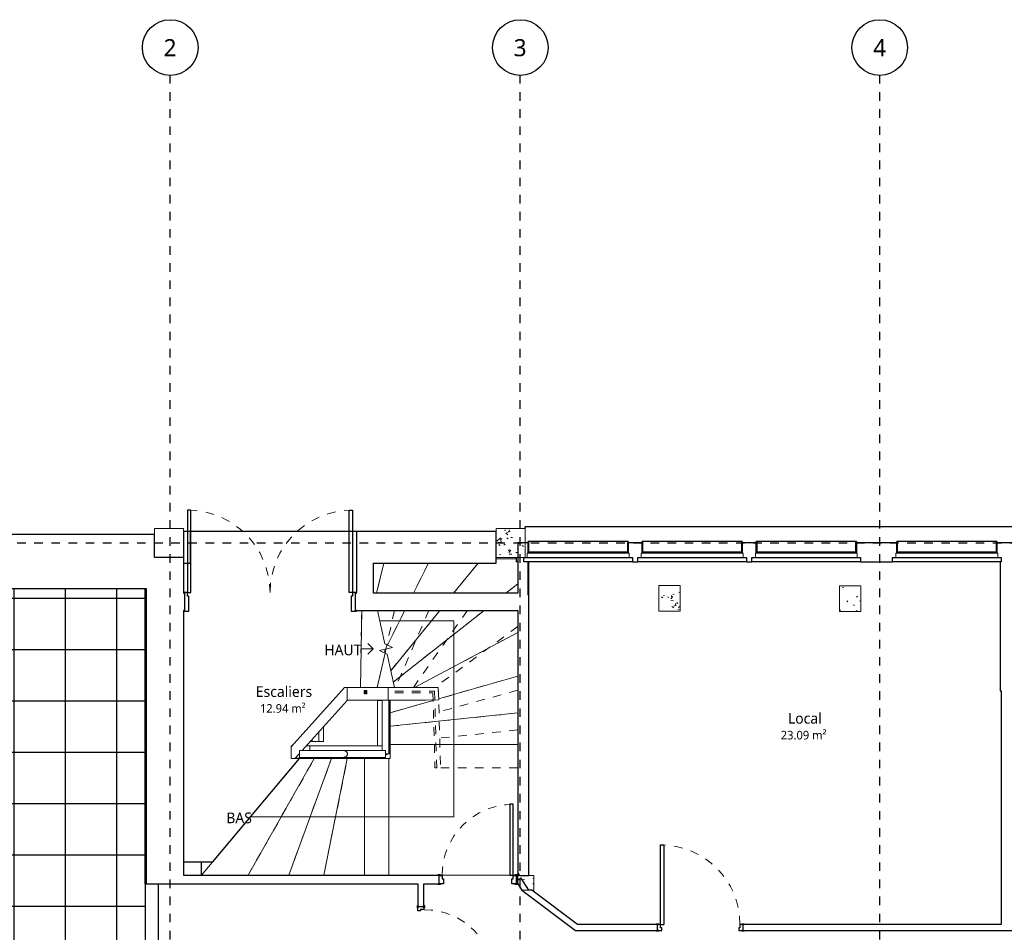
# Model space of a CAD drawing. Header units: metres. Extents: x -27.7 to 32.8, y -37.3 to -3.8.
# Tile 5 of 10: x -7.1 to 4.4, y -14.5 to -3.8. Entities that reach past the tile are written whole.
import ezdxf

# ---------------------------------------------------------------- set-up
doc = ezdxf.new("R2010")
doc.units = ezdxf.units.M
doc.linetypes.add('Ligne de quadrillage', pattern=[0.022225, 0.0127, -0.003175, 0.003175, -0.003175])
doc.linetypes.add('Tiret', pattern=[0.0025, 0.00125, -0.00125])
for name, color, linetype, lineweight in [('A-AREA-IDEN', 250, 'Continuous', 30), ('A-CLNG', 250, 'Continuous', 25), ('A-CLNG-PATT', 250, 'Continuous', 25), ('A-DOOR', 250, 'Continuous', 25), ('A-DOOR-FRAM', 250, 'Continuous', 25), ('A-FLOR', 250, 'Continuous', 25), ('A-FLOR-HRAL', 250, 'Continuous', 18), ('A-FLOR-HRAL-MBND', 250, 'Tiret', 18), ('A-GLAZ', 250, 'Continuous', 25), ('A-GLAZ-SILL', 250, 'Continuous', 25), ('A-WALL', 250, 'Continuous', 25), ('I-WALL', 250, 'Continuous', 25), ('S-COLS', 250, 'Continuous', 18), ('S-GRID', 250, 'Continuous', 30), ('S-GRID-IDEN', 250, 'Continuous', 30), ('S-STRS', 250, 'Continuous', 18), ('S-STRS-ANNO', 250, 'Continuous', 18), ('S-STRS-IDEN', 250, 'Continuous', 18), ('S-STRS-MBND', 250, 'Tiret', 18)]:
    doc.layers.add(name, color=color, linetype=linetype, lineweight=lineweight)
doc.styles.add('Trebuchet MS', font='trebuc.ttf', dxfattribs={"height": 0.125})
doc.styles.add('Trebuchet MS_1', font='trebuc.ttf', dxfattribs={"height": 0.2})
doc.styles.add('Trebuchet MS_2', font='trebuc.ttf', dxfattribs={"height": 0.1})
pattern_1 = [(50, (0, 0), (0.364799, -0.031967), [0.038, -0.419]), (355, (0, 0), (-0.070921, 0.382637), [0.03, -0.335]), (100.451, (0.03, -0.003), (0.294358, 0.350205), [0.032, -0.356]), (46.184, (0, 0.102), (0.542072, -0.083569), [0.057, -0.629]), (96.636, (0.045, 0.095), (0.474956, 0.495204), [0.049, -0.534]), (351.184, (0, 0.102), (0.47449, 0.495128), [0.046, -0.503]), (21, (0.051, 0.076), (0.303562, -0.204817), [0.038, -0.419]), (326, (0.051, 0.076), (0.123477, 0.369045), [0.03, -0.335]), (71.451, (0.076, 0.059), (0.427234, 0.163588), [0.032, -0.356]), (37.5, (0, 0), (0.0065432, 0.1688822), [0.017, -0.314, 0.017, -0.324, -0.337]), (37.5, (0, 0), (0.0065432, 0.1688822), [-0.672, 0.017, -0.32]), (7.5, (0, 0), (0.1340145, 0.2002052), [0.017, -0.177, 0.017, -0.307, -0.128]), (7.5, (0, 0), (0.1340145, 0.2002052), [-0.518, 0.017, -0.112]), (327.5, (-0.113, 0), (0.2712697, -0.0115642), [0.017, -0.11, 0.017, -0.379, -0.526]), (327.5, (-0.113, 0), (0.2712697, -0.0115642), [-0.523, 0.017, -0.509]), (317.5, (-0.164, 0), (0.2964495, 0.0511634), [0.017, -0.148, 0.017, -0.246, -0.373]), (317.5, (-0.164, 0), (0.2964495, 0.0511634), [-0.428, 0.017, -0.357])]

# ---------------------------------------------------------------- blocks, each defined once
blk = doc.blocks.new('Double _R_ - 1_93x2_05 pvc blanc-375605-Demi-niveau')
at = {"layer": 'A-DOOR'}
for p, q in [((-0.965, -0.108), (-0.925, -0.108)), ((-0.965, -1.073), (-0.965, -0.108)), ((-0.925, -0.108), (-0.925, -1.073)), ((0.965, -0.108), (0.925, -0.108)), ((0.925, -0.108), (0.925, -1.073)), ((0.965, -1.073), (0.965, -0.108)), ((-0.925, -1.073), (-0.965, -1.073)), ((0.925, -1.073), (0.965, -1.073))]:
    blk.add_line(p, q, dxfattribs=at)
at = {"layer": 'A-DOOR', "linetype": 'Tiret', "lineweight": 18}
for centre, start, end in [((-0.965, -0.108), 270, 360), ((0.965, -0.108), 180, 270)]:
    blk.add_arc(centre, 0.965, start, end, dxfattribs=at)
at = {"layer": 'A-DOOR-FRAM'}
for p, q in [((-0.95, 0.108), (-1.01, 0.108)), ((-1.01, 0.108), (-1.01, 0.1)), ((-1.01, 0.1), (-1, 0.1)), ((-1, 0.1), (-1, -0.1)), ((-0.95, -0.068), (-0.95, 0.108)), ((1.01, 0.108), (0.95, 0.108)), ((0.95, 0.108), (0.95, -0.068)), ((1, 0.1), (1.01, 0.1)), ((1, -0.1), (1, 0.1)), ((1.01, 0.1), (1.01, 0.108)), ((-1, -0.1), (-1.01, -0.1)), ((-1.01, -0.1), (-1.01, -0.108)), ((-1.01, -0.108), (-0.965, -0.108)), ((-0.965, -0.108), (-0.965, -0.068)), ((-0.965, -0.068), (-0.95, -0.068)), ((0.95, -0.068), (0.965, -0.068)), ((0.965, -0.068), (0.965, -0.108)), ((0.965, -0.108), (1.01, -0.108)), ((1.01, -0.1), (1, -0.1)), ((1.01, -0.108), (1.01, -0.1))]:
    blk.add_line(p, q, dxfattribs=at)
blk = doc.blocks.new('Garde-corps - 12mm x 40mm-390669-Demi-niveau')
at = {"layer": 'A-FLOR-HRAL'}
for p, q in [((0.02, 0.006), (-0.02, 0.006)), ((-0.02, 0.006), (-0.02, -0.006)), ((0.02, -0.006), (0.02, 0.006)), ((-0.02, -0.006), (0.02, -0.006))]:
    blk.add_line(p, q, dxfattribs=at)
blk = doc.blocks.new('Garde-corps - Garde-corps-390476-Demi-niveau')
at = {"layer": 'A-FLOR-HRAL-MBND'}
for p, q in [((-2.695, -11.647), (-2.231, -11.647)), ((-2.695, -11.667), (-2.25, -11.667)), ((-2.25, -11.667), (-2.226, -12.543)), ((-2.231, -11.647), (-2.206, -12.543)), ((-2.206, -12.543), (-2.226, -12.543))]:
    blk.add_line(p, q, dxfattribs=at)
at = {"rotation": 89.99999999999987}
for p in [(-3.048, -11.657), (-3.028, -11.657)]:
    blk.add_blockref('Garde-corps - 12mm x 40mm-390669-Demi-niveau', p, dxfattribs=at)
blk = doc.blocks.new('LIMON 2 - LIMON 2-390737-Demi-niveau')
at = {"layer": 'S-STRS'}
for p, q in [((-3.252, -11.753), (-3.252, -11.603)), ((-3.252, -11.603), (-2.773, -11.603)), ((-2.187, -11.603), (-2.773, -11.603)), ((-2.773, -11.603), (-2.773, -11.753)), ((-2.183, -11.749), (-2.187, -11.603)), ((-2.773, -11.753), (-3.252, -11.753)), ((-2.773, -11.753), (-2.333, -11.753)), ((-2.333, -11.753), (-2.183, -11.749))]:
    blk.add_line(p, q, dxfattribs=at)
blk = doc.blocks.new('Garde-corps - 12mm x 40mm-485130-Demi-niveau')
at = {"layer": 'A-FLOR-HRAL'}
for p, q in [((0.02, -0.006), (0.02, 0)), ((0, -0.006), (0.02, -0.006))]:
    blk.add_line(p, q, dxfattribs=at)
blk = doc.blocks.new('Garde-corps - Garde-corps-427882-Demi-niveau')
at = {"layer": 'A-FLOR-HRAL'}
blk.add_line((-2.794, -12.39), (-2.804, -12.39), dxfattribs=at)
blk.add_blockref('Garde-corps - 12mm x 40mm-485130-Demi-niveau', (-2.804, -12.38))
blk = doc.blocks.new('Type de traverse haute - Traverse haute_Interne_-427898-Demi-niveau')
at = {"layer": 'A-FLOR-HRAL'}
for p, q in [((-2.844, -11.753), (-2.844, -12.339)), ((-2.764, -12.38), (-2.764, -11.753)), ((-3.582, -12.233), (-3.582, -12.122)), ((-3.662, -12.211), (-3.662, -12.233)), ((-2.804, -12.34), (-3.297, -12.34)), ((-3.297, -12.42), (-2.804, -12.42))]:
    blk.add_line(p, q, dxfattribs=at)
for points, knots in [([(-3.622, -12.233), (-3.625, -12.233), (-3.631, -12.233), (-3.64, -12.233), (-3.647, -12.233), (-3.655, -12.233), (-3.66, -12.233), (-3.662, -12.233), (-3.662, -12.233), (-3.662, -12.233)], [0, 0, 0, 0, 0.142857, 0.285714, 0.428571, 0.571429, 0.785714, 0.892857, 1, 1, 1, 1]), ([(-3.582, -12.233), (-3.582, -12.233), (-3.583, -12.233), (-3.586, -12.233), (-3.591, -12.233), (-3.598, -12.233), (-3.607, -12.233), (-3.616, -12.233), (-3.62, -12.233), (-3.622, -12.233)], [0, 0, 0, 0, 0.142857, 0.285714, 0.428571, 0.571429, 0.785714, 0.892857, 1, 1, 1, 1]), ([(-3.248, -12.38), (-3.248, -12.378), (-3.249, -12.374), (-3.25, -12.37), (-3.251, -12.366), (-3.253, -12.363), (-3.255, -12.36), (-3.257, -12.357), (-3.261, -12.353), (-3.264, -12.35), (-3.269, -12.347), (-3.274, -12.344), (-3.279, -12.342), (-3.284, -12.341), (-3.29, -12.34), (-3.295, -12.34), (-3.297, -12.34)], [0, 0, 0, 0, 0.071429, 0.142857, 0.214286, 0.25, 0.285714, 0.357143, 0.428571, 0.5, 0.571429, 0.678571, 0.732143, 0.785714, 0.892857, 1, 1, 1, 1]), ([(-3.297, -12.42), (-3.293, -12.42), (-3.286, -12.419), (-3.276, -12.416), (-3.269, -12.412), (-3.265, -12.41), (-3.262, -12.407), (-3.259, -12.405), (-3.257, -12.402), (-3.254, -12.399), (-3.252, -12.395), (-3.251, -12.392), (-3.25, -12.388), (-3.249, -12.384), (-3.248, -12.382), (-3.248, -12.38)], [0, 0, 0, 0, 0.166667, 0.333333, 0.416667, 0.5, 0.541667, 0.583333, 0.666667, 0.708333, 0.75, 0.833333, 0.875, 0.916667, 1, 1, 1, 1]), ([(-2.804, -12.34), (-2.804, -12.34), (-2.804, -12.34), (-2.804, -12.343), (-2.804, -12.348), (-2.804, -12.355), (-2.804, -12.364), (-2.804, -12.373), (-2.804, -12.377), (-2.804, -12.38)], [0, 0, 0, 0, 0.142857, 0.285714, 0.428571, 0.571429, 0.785714, 0.892857, 1, 1, 1, 1]), ([(-2.764, -12.38), (-2.764, -12.38), (-2.764, -12.38), (-2.767, -12.38), (-2.772, -12.38), (-2.779, -12.38), (-2.788, -12.38), (-2.797, -12.38), (-2.801, -12.38), (-2.804, -12.38)], [0, 0, 0, 0, 0.142857, 0.285714, 0.428571, 0.571429, 0.785714, 0.892857, 1, 1, 1, 1]), ([(-2.804, -12.38), (-2.804, -12.383), (-2.804, -12.388), (-2.804, -12.397), (-2.804, -12.405), (-2.804, -12.412), (-2.804, -12.417), (-2.804, -12.419), (-2.804, -12.42), (-2.804, -12.42)], [0, 0, 0, 0, 0.142857, 0.285714, 0.428571, 0.571429, 0.785714, 0.892857, 1, 1, 1, 1])]:
    blk.add_open_spline(points, degree=3, knots=knots, dxfattribs=at)
blk = doc.blocks.new('Type de traverse haute - Traverse haute_Interne_-V5-Demi-niveau')
at = {"layer": 'A-FLOR-HRAL'}
for p, q in [((-2.844, -11.753), (-2.844, -12.339)), ((-2.763, -11.753), (-2.763, -12.38)), ((-3.582, -12.233), (-3.582, -12.121)), ((-3.663, -12.233), (-3.663, -12.211)), ((-3.663, -12.233), (-3.662, -12.233)), ((-3.582, -12.233), (-3.582, -12.233)), ((-3.81, -12.42), (-3.81, -12.339)), ((-2.804, -12.339), (-3.81, -12.339)), ((-2.804, -12.42), (-3.81, -12.42)), ((-2.804, -12.34), (-2.804, -12.339)), ((-2.804, -12.42), (-2.804, -12.42)), ((-2.763, -12.38), (-2.764, -12.38))]:
    blk.add_line(p, q, dxfattribs=at)
blk = doc.blocks.new('Limon 3 - Limon 3-428858-Demi-niveau')
at = {"layer": 'S-STRS'}
for p, q in [((-2.899, -11.754), (-2.899, -11.753)), ((-2.899, -12.284), (-2.899, -11.754)), ((-2.844, -11.754), (-2.899, -11.754)), ((-2.749, -11.754), (-2.763, -11.754)), ((-2.749, -11.753), (-2.749, -11.754)), ((-2.749, -11.769), (-2.749, -11.898)), ((-2.749, -11.906), (-2.749, -12.284)), ((-3.527, -12.06), (-3.527, -12.233)), ((-3.907, -12.284), (-3.907, -12.297)), ((-3.895, -12.284), (-3.907, -12.284)), ((-3.69, -12.284), (-3.728, -12.284)), ((-3.69, -12.339), (-3.69, -12.284)), ((-3.69, -12.284), (-3.107, -12.284)), ((-3.677, -12.233), (-3.677, -12.227)), ((-3.663, -12.233), (-3.677, -12.233)), ((-3.527, -12.233), (-3.582, -12.233)), ((-3.107, -12.284), (-2.845, -12.284)), ((-2.763, -12.284), (-2.749, -12.284)), ((-2.749, -12.284), (-2.749, -12.434)), ((-3.69, -12.434), (-3.69, -12.42)), ((-3.863, -12.434), (-3.69, -12.434)), ((-3.107, -12.434), (-3.69, -12.434)), ((-2.802, -12.434), (-3.107, -12.434)), ((-2.749, -12.434), (-2.764, -12.434))]:
    blk.add_line(p, q, dxfattribs=at)
blk = doc.blocks.new('limon 4 - limon 4-432421-Demi-niveau')
at = {"layer": 'S-STRS'}
for p, q in [((-3.282, -11.603), (-3.907, -12.297)), ((-3.252, -11.603), (-3.282, -11.603)), ((-3.778, -12.339), (-3.252, -11.756)), ((-3.252, -11.756), (-3.252, -11.753)), ((-3.907, -12.297), (-3.907, -12.434)), ((-3.863, -12.434), (-3.81, -12.375)), ((-3.907, -12.434), (-3.863, -12.434))]:
    blk.add_line(p, q, dxfattribs=at)
blk = doc.blocks.new('Int_ Simple - PP _0_83m x 1_95-485270-Demi-niveau')
at = {"layer": 'A-DOOR'}
for p, q in [((0.38, 0.865), (0.34, 0.865)), ((0.34, 0.865), (0.34, 0.035)), ((0.38, 0.035), (0.38, 0.865)), ((0.38, 0.035), (0.34, 0.035))]:
    blk.add_line(p, q, dxfattribs=at)
at = {"layer": 'A-DOOR', "lineweight": 35}
for p, q in [((-0.5, 0.035), (-0.5, 0.04)), ((-0.5, 0.04), (-0.47, 0.04)), ((-0.47, 0.035), (-0.485, 0.035)), ((-0.47, 0.04), (-0.47, 0.035)), ((0.4, 0.035), (0.4, 0.04)), ((0.4, 0.04), (0.43, 0.04)), ((0.415, 0.035), (0.4, 0.035)), ((0.43, 0.04), (0.43, 0.035)), ((-0.5, -0.04), (-0.5, -0.035)), ((-0.47, -0.04), (-0.5, -0.04)), ((-0.485, -0.035), (-0.47, -0.035)), ((-0.47, -0.035), (-0.47, -0.04)), ((0.4, -0.04), (0.4, -0.035)), ((0.4, -0.035), (0.415, -0.035)), ((0.43, -0.04), (0.4, -0.04)), ((0.43, -0.035), (0.43, -0.04))]:
    blk.add_line(p, q, dxfattribs=at)
at = {"layer": 'A-DOOR', "linetype": 'Tiret', "lineweight": 18}
blk.add_arc((0.38, 0.035), 0.83, 90, 180, dxfattribs=at)
at = {"layer": 'A-DOOR-FRAM'}
for p, q in [((-0.485, 0.035), (-0.45, 0.035)), ((-0.45, 0.035), (-0.45, -0.005)), ((0.38, 0.035), (0.415, 0.035)), ((0.38, -0.005), (0.38, 0.035)), ((-0.435, -0.035), (-0.485, -0.035)), ((-0.45, -0.005), (-0.435, -0.005)), ((-0.435, -0.005), (-0.435, -0.035)), ((0.365, -0.005), (0.38, -0.005)), ((0.365, -0.035), (0.365, -0.005)), ((0.415, -0.035), (0.365, -0.035))]:
    blk.add_line(p, q, dxfattribs=at)
blk = doc.blocks.new('Int_ Simple - PP _0_83m x 1_95-484804-Demi-niveau')
at = {"layer": 'A-DOOR'}
for p, q in [((0.38, 0.88), (0.34, 0.88)), ((0.34, 0.88), (0.34, 0.05)), ((0.38, 0.05), (0.38, 0.88)), ((0.38, 0.05), (0.34, 0.05))]:
    blk.add_line(p, q, dxfattribs=at)
at = {"layer": 'A-DOOR', "lineweight": 35}
for p, q in [((-0.5, 0.05), (-0.5, 0.055)), ((-0.5, 0.055), (-0.47, 0.055)), ((-0.47, 0.05), (-0.485, 0.05)), ((-0.47, 0.055), (-0.47, 0.05)), ((0.4, 0.05), (0.4, 0.055)), ((0.4, 0.055), (0.43, 0.055)), ((0.415, 0.05), (0.4, 0.05)), ((0.43, 0.055), (0.43, 0.05)), ((-0.5, -0.055), (-0.5, -0.05)), ((-0.47, -0.055), (-0.5, -0.055)), ((-0.485, -0.05), (-0.47, -0.05)), ((-0.47, -0.05), (-0.47, -0.055)), ((0.4, -0.055), (0.4, -0.05)), ((0.4, -0.05), (0.415, -0.05)), ((0.43, -0.055), (0.4, -0.055)), ((0.43, -0.05), (0.43, -0.055))]:
    blk.add_line(p, q, dxfattribs=at)
at = {"layer": 'A-DOOR', "linetype": 'Tiret', "lineweight": 18}
blk.add_arc((0.38, 0.05), 0.83, 90, 180, dxfattribs=at)
at = {"layer": 'A-DOOR-FRAM'}
for p, q in [((-0.485, 0.05), (-0.45, 0.05)), ((-0.45, 0.05), (-0.45, 0.01)), ((-0.45, 0.01), (-0.435, 0.01)), ((-0.435, 0.01), (-0.435, -0.05)), ((0.365, 0.01), (0.38, 0.01)), ((0.365, -0.05), (0.365, 0.01)), ((0.38, 0.05), (0.415, 0.05)), ((0.38, 0.01), (0.38, 0.05)), ((-0.435, -0.05), (-0.485, -0.05)), ((0.415, -0.05), (0.365, -0.05))]:
    blk.add_line(p, q, dxfattribs=at)
blk = doc.blocks.new('Int_ Simple - PP0_93x2_04-489816-Demi-niveau')
at = {"layer": 'A-DOOR', "lineweight": 35}
for p, q in [((-0.52, 0.04), (-0.55, 0.04)), ((-0.55, 0.04), (-0.55, 0.035)), ((-0.535, 0.035), (-0.52, 0.035)), ((-0.52, 0.035), (-0.52, 0.04)), ((0.48, 0.04), (0.45, 0.04)), ((0.45, 0.04), (0.45, 0.035)), ((0.45, 0.035), (0.465, 0.035)), ((0.48, 0.035), (0.48, 0.04)), ((-0.55, -0.035), (-0.55, -0.04)), ((-0.55, -0.04), (-0.52, -0.04)), ((-0.52, -0.035), (-0.535, -0.035)), ((-0.52, -0.04), (-0.52, -0.035)), ((0.465, -0.035), (0.45, -0.035)), ((0.45, -0.035), (0.45, -0.04)), ((0.45, -0.04), (0.48, -0.04)), ((0.48, -0.04), (0.48, -0.035))]:
    blk.add_line(p, q, dxfattribs=at)
at = {"layer": 'A-DOOR'}
for p, q in [((0.43, -0.035), (0.39, -0.035)), ((0.39, -0.965), (0.39, -0.035)), ((0.43, -0.035), (0.43, -0.965)), ((0.43, -0.965), (0.39, -0.965))]:
    blk.add_line(p, q, dxfattribs=at)
at = {"layer": 'A-DOOR', "linetype": 'Tiret', "lineweight": 18}
blk.add_arc((0.43, -0.035), 0.93, 180, 270, dxfattribs=at)
at = {"layer": 'A-DOOR-FRAM'}
for p, q in [((-0.485, 0.035), (-0.535, 0.035)), ((-0.5, -0.035), (-0.5, 0.005)), ((-0.5, 0.005), (-0.485, 0.005)), ((-0.485, 0.005), (-0.485, 0.035)), ((0.465, 0.035), (0.415, 0.035)), ((0.415, 0.035), (0.415, 0.005)), ((0.415, 0.005), (0.43, 0.005)), ((0.43, 0.005), (0.43, -0.035)), ((-0.535, -0.035), (-0.5, -0.035)), ((0.43, -0.035), (0.465, -0.035))]:
    blk.add_line(p, q, dxfattribs=at)
blk = doc.blocks.new('Poteaux porteurs 22 - Poteaux porteurs 22-495061-Demi-niveau')
at = {"layer": 'S-COLS'}
h = blk.add_hatch(dxfattribs=at)
h.set_pattern_fill('FP_1', color=256, style=0, pattern_type=2)
h.set_pattern_definition(pattern_1)
h.paths.add_polyline_path([(-1.129, -13.97), (-1.07, -13.97), (-1.07, -13.798), (-1.259, -13.798), (-1.259, -13.896), (-1.213, -13.97), (-1.131, -13.97)])
for p, q in [((-1.238, -13.798), (-1.259, -13.798)), ((-1.259, -13.798), (-1.259, -13.896)), ((-1.129, -13.798), (-1.238, -13.798)), ((-1.07, -13.798), (-1.129, -13.798)), ((-1.07, -13.97), (-1.07, -13.798)), ((-1.259, -13.896), (-1.213, -13.97)), ((-1.213, -13.97), (-1.131, -13.97)), ((-1.131, -13.97), (-1.129, -13.97)), ((-1.129, -13.97), (-1.096, -13.97)), ((-1.096, -13.97), (-1.07, -13.97))]:
    blk.add_line(p, q, dxfattribs=at)
blk = doc.blocks.new('Sols 1 - Sols 1-503703-Demi-niveau')
at = {"layer": 'A-FLOR'}
for p, q in [((-1.171, -9.745), (-1.171, -9.727)), ((9.826, -9.727), (-1.171, -9.727)), ((9.826, -9.727), (9.826, -10.134))]:
    blk.add_line(p, q, dxfattribs=at)
blk = doc.blocks.new('1 Vantail - Droit - 1_17x0_5-503817-Demi-niveau')
at = {"layer": 'A-GLAZ'}
for p, q in [((-0.635, -0.11), (-0.635, -0.06)), ((-0.635, -0.06), (0.635, -0.06)), ((0.635, -0.11), (-0.635, -0.11)), ((0.585, 0), (-0.585, 0)), ((0.635, -0.06), (0.635, -0.11))]:
    blk.add_line(p, q, dxfattribs=at)
at = {"layer": 'A-GLAZ', "lineweight": 18}
for p, q in [((-0.595, -0.06), (-0.595, -0.01)), ((-0.595, -0.01), (0.595, -0.01)), ((0.595, -0.01), (0.595, -0.06))]:
    blk.add_line(p, q, dxfattribs=at)
at = {"layer": 'A-GLAZ-SILL'}
for p, q in [((0.585, 0.125), (-0.585, 0.125)), ((-0.58, 0.125), (-0.585, 0.125)), ((-0.585, 0.121), (-0.585, 0.125)), ((-0.585, 0.125), (-0.58, 0.125)), ((-0.585, 0.11), (-0.585, 0.121)), ((-0.58, 0.125), (-0.58, 0.121)), ((-0.58, 0.121), (-0.58, 0)), ((0.585, 0.125), (0.58, 0.125)), ((0.58, 0.121), (0.58, 0.125)), ((0.58, 0.125), (0.585, 0.125)), ((0.58, 0), (0.58, 0.121)), ((0.585, 0.125), (0.585, 0.121)), ((0.585, 0.121), (0.585, 0.11))]:
    blk.add_line(p, q, dxfattribs=at)
blk = doc.blocks.new('Quadrillage - Extrémité de la ligne de quadrillage - Cercle-4360-Demi-niveau')
at = {"layer": 'S-GRID-IDEN'}
blk.add_circle((0, 0), 0.0065, dxfattribs=at)

msp = doc.modelspace()

# ---------------------------------------------------------------- hatches: boundary and pattern name
at = {"layer": 'A-CLNG-PATT'}
h = msp.add_hatch(dxfattribs=at)
h.set_pattern_fill('FP_14', color=256, style=0, pattern_type=2)
h.set_pattern_definition([(0, (-9.544, -13.56), (0, 0.6), []), (90, (-9.544, -13.56), (-0.6, 4e-17), [])])
h.paths.add_polyline_path([(-5.712, -16.675), (-5.712, -15.395), (-5.612, -15.395), (-5.612, -10.446), (-11.474, -10.446), (-11.474, -12.236), (-11.477, -12.257), (-11.479, -12.263), (-11.48, -12.266), (-11.482, -12.269), (-11.485, -12.276), (-11.497, -12.292), (-11.513, -12.305), (-11.52, -12.307), (-11.523, -12.309), (-11.526, -12.31), (-11.533, -12.312), (-11.553, -12.315), (-13.475, -12.315), (-13.475, -13.3), (-13.254, -13.3), (-13.254, -15.097), (-7.485, -15.097), (-7.485, -16.675), (-5.79, -16.675)])
at = {"layer": 'S-COLS'}
h = msp.add_hatch(dxfattribs=at)
h.set_pattern_fill('FP_1', color=256, style=0, pattern_type=2)
h.set_pattern_definition(pattern_1)
h.paths.add_polyline_path([(-1.188, -10.085), (-1.188, -10.084), (-1.171, -10.084), (-1.171, -9.745), (-1.511, -9.745), (-1.511, -10.085), (-1.372, -10.085)])
h = msp.add_hatch(dxfattribs=at)
h.set_pattern_fill('FP_1', color=256, style=0, pattern_type=2)
h.set_pattern_definition(pattern_1)
h.paths.add_polyline_path([(0.64, -10.712), (0.64, -10.412), (0.39, -10.412), (0.39, -10.712), (0.448, -10.712)])
h = msp.add_hatch(dxfattribs=at)
h.set_pattern_fill('FP_1', color=256, style=0, pattern_type=2)
h.set_pattern_definition(pattern_1)
h.paths.add_polyline_path([(2.749, -10.717), (2.749, -10.417), (2.499, -10.417), (2.499, -10.717), (2.527, -10.717)])

# ---------------------------------------------------------------- linework, layer by layer
at = {"layer": 'A-CLNG'}
msp.add_line((-5.612, -13.898), (-5.612, -10.446), dxfattribs=at)
at = {"layer": 'A-FLOR'}
for p, q in [((-3.145, -9.78), (-5.082, -9.78)), ((-4.824, -13.642), (-3.81, -12.434)), ((-3.81, -12.434), (-3.863, -12.434)), ((-5.16, -13.642), (-4.824, -13.642))]:
    msp.add_line(p, q, dxfattribs=at)
at = {"layer": 'A-WALL'}
for p, q in [((-5.504, -9.816), (-13.845, -9.816)), ((-5.504, -10.085), (-5.504, -9.816)), ((-5.082, -9.78), (-5.164, -9.78)), ((-5.164, -9.78), (-5.164, -10.15)), ((-5.082, -10.15), (-5.082, -9.78)), ((-3.145, -9.78), (-3.145, -10.495)), ((-1.511, -9.78), (-3.145, -9.78)), ((-1.511, -10.15), (-1.511, -9.78)), ((0.195, -9.914), (0.032, -9.914)), ((0.032, -9.914), (0.032, -10.034)), ((0.195, -10.034), (0.195, -9.914)), ((1.528, -9.914), (1.365, -9.914)), ((1.365, -9.914), (1.365, -10.034)), ((1.528, -10.034), (1.528, -9.914)), ((3.171, -9.914), (2.698, -9.914)), ((2.698, -9.914), (2.698, -10.034)), ((3.171, -10.034), (3.171, -9.914)), ((4.517, -9.914), (4.341, -9.914)), ((4.341, -9.914), (4.341, -10.034)), ((-1.279, -10.085), (-1.279, -10.134)), ((-5.164, -10.15), (-5.082, -10.15)), ((-2.945, -10.503), (-2.945, -10.15)), ((-2.945, -10.15), (-1.511, -10.15)), ((-1.259, -10.134), (-1.279, -10.134)), ((0.082, -10.134), (0.145, -10.134)), ((1.415, -10.134), (1.478, -10.134)), ((2.748, -10.134), (3.121, -10.134)), ((-11.474, -10.446), (-5.6, -10.446)), ((-1.259, -10.503), (-2.945, -10.503)), ((-3.144, -10.703), (-1.259, -10.703))]:
    msp.add_line(p, q, dxfattribs=at)
at = {"layer": 'I-WALL'}
for p, q in [((-1.138, -9.914), (-1.259, -9.914)), ((-1.259, -9.914), (-1.259, -10.503)), ((-1.138, -10.034), (-1.138, -9.914)), ((-5.16, -10.085), (-5.504, -10.085)), ((-5.16, -10.495), (-5.16, -10.085)), ((-1.138, -10.524), (-1.138, -10.134)), ((-1.129, -13.798), (-1.129, -10.134)), ((4.378, -10.134), (4.378, -11.644)), ((-5.6, -10.446), (-5.6, -13.898)), ((-1.129, -10.524), (-1.138, -10.524)), ((-5.16, -13.798), (-5.16, -10.711)), ((-1.259, -10.703), (-1.259, -13.764)), ((4.378, -11.644), (4.388, -11.644)), ((4.388, -11.644), (4.388, -14.372)), ((-4.953, -13.798), (-4.953, -13.642)), ((-2.178, -13.798), (-5.16, -13.798)), ((-4.314, -13.796), (-4.314, -13.798)), ((-3.858, -13.796), (-3.858, -13.798)), ((-3.494, -13.798), (-3.494, -13.796)), ((-3.162, -13.798), (-3.162, -13.796)), ((-2.178, -13.898), (-2.178, -13.798)), ((-1.259, -13.798), (-1.278, -13.798)), ((-1.278, -13.798), (-1.278, -13.898)), ((-1.259, -13.764), (-1.238, -13.798)), ((-1.259, -13.898), (-1.259, -13.798)), ((-1.238, -13.798), (-1.129, -13.798)), ((-5.612, -13.898), (-5.612, -15.395)), ((-5.612, -13.898), (-2.425, -13.898)), ((-5.462, -13.898), (-5.462, -15.395)), ((-2.425, -13.898), (-2.425, -14.164)), ((-2.355, -13.898), (-2.178, -13.898)), ((-2.355, -14.164), (-2.355, -13.898)), ((-1.218, -13.83), (-1.278, -13.867)), ((-1.278, -13.867), (-1.213, -13.97)), ((-1.278, -13.898), (-1.259, -13.898)), ((-1.131, -13.97), (-1.218, -13.83)), ((-1.213, -13.97), (-0.584, -14.442)), ((-1.096, -13.97), (-1.131, -13.97)), ((-1.129, -13.972), (-1.129, -13.97)), ((-0.561, -14.372), (-1.096, -13.97)), ((-2.425, -14.164), (-2.355, -14.164)), ((0.373, -14.372), (-0.561, -14.372)), ((0.373, -14.442), (0.373, -14.372)), ((4.388, -14.372), (1.373, -14.372)), ((1.373, -14.372), (1.373, -14.442)), ((-0.584, -14.442), (0.373, -14.442)), ((1.373, -14.442), (6.266, -14.442))]:
    msp.add_line(p, q, dxfattribs=at)
at = {"layer": 'S-COLS'}
for p, q in [((-5.164, -9.745), (-5.504, -9.745)), ((-5.504, -9.745), (-5.504, -10.085)), ((-5.164, -10.085), (-5.164, -9.745)), ((-1.171, -9.745), (-1.511, -9.745)), ((-1.511, -9.745), (-1.511, -9.78)), ((-1.171, -10.084), (-1.171, -9.745)), ((-1.511, -9.78), (-1.511, -10.085)), ((-5.504, -10.085), (-5.164, -10.085)), ((-1.511, -10.085), (-1.188, -10.085)), ((0.64, -10.412), (0.39, -10.412)), ((0.39, -10.412), (0.39, -10.712)), ((0.64, -10.712), (0.64, -10.412)), ((2.749, -10.417), (2.499, -10.417)), ((2.499, -10.417), (2.499, -10.717)), ((2.749, -10.717), (2.749, -10.417)), ((0.39, -10.712), (0.64, -10.712)), ((2.499, -10.717), (2.749, -10.717))]:
    msp.add_line(p, q, dxfattribs=at)
at = {"layer": 'S-GRID', "linetype": 'Ligne de quadrillage'}
for p, q in [((-5.32, -37.347), (-5.32, -4.451)), ((-1.229, -37.347), (-1.229, -4.451)), ((2.971, -37.347), (2.971, -4.451)), ((-21.508, -9.915), (32.124, -9.915))]:
    msp.add_line(p, q, dxfattribs=at)
at = {"layer": 'S-STRS'}
for p, q in [((-1.511, -10.1), (-1.279, -10.1)), ((-2.825, -10.15), (-2.908, -10.503)), ((-2.303, -10.15), (-2.479, -10.503)), ((-1.723, -10.15), (-2.009, -10.503)), ((-1.259, -10.391), (-1.4, -10.503)), ((-3.082, -10.703), (-3.098, -11.603)), ((-2.579, -10.703), (-2.781, -11.107)), ((-2.17, -10.703), (-2.743, -11.409)), ((-1.653, -10.703), (-2.714, -11.542)), ((-1.259, -10.962), (-2.465, -11.603)), ((-2.805, -11.154), (-2.825, -11.194)), ((-2.788, -11.104), (-2.799, -11.153)), ((-2.81, -11.202), (-2.9, -11.603)), ((-1.259, -11.47), (-2.184, -11.736)), ((-2.234, -11.75), (-2.749, -11.898)), ((-2.747, -11.753), (-2.749, -11.754)), ((-2.749, -11.754), (-2.749, -11.769)), ((-2.749, -11.898), (-2.749, -11.906)), ((-1.259, -11.9), (-2.749, -12.056)), ((-3.682, -12.233), (-3.677, -12.233)), ((-1.259, -12.268), (-2.749, -12.268)), ((-4.953, -13.796), (-3.81, -12.434)), ((-4.41, -13.796), (-3.636, -12.434)), ((-3.935, -13.796), (-3.436, -12.434)), ((-3.525, -13.796), (-3.251, -12.434)), ((-3.051, -13.796), (-3.051, -12.434)), ((-2.764, -12.434), (-2.801, -12.434)), ((-2.764, -13.796), (-2.764, -12.434)), ((-4.41, -13.796), (-4.953, -13.796)), ((-3.935, -13.796), (-4.41, -13.796)), ((-3.525, -13.796), (-3.935, -13.796)), ((-3.051, -13.796), (-3.525, -13.796)), ((-2.764, -13.796), (-3.051, -13.796)), ((-2.193, -13.796), (-2.764, -13.796)), ((-1.293, -13.796), (-2.163, -13.796)), ((-1.259, -13.796), (-1.263, -13.796)), ((-1.259, -13.764), (-1.259, -13.796))]:
    msp.add_line(p, q, dxfattribs=at)
at = {"layer": 'S-STRS', "linetype": 'Tiret'}
for p, q in [((-2.825, -10.15), (-2.908, -10.503)), ((-2.303, -10.15), (-2.479, -10.503)), ((-1.723, -10.15), (-2.009, -10.503)), ((-1.259, -10.391), (-1.4, -10.503)), ((-3.082, -10.703), (-3.098, -11.603)), ((-2.579, -10.703), (-2.781, -11.107)), ((-2.17, -10.703), (-2.743, -11.409)), ((-1.653, -10.703), (-2.714, -11.542)), ((-1.259, -10.962), (-2.465, -11.603)), ((-2.805, -11.154), (-2.825, -11.194)), ((-2.788, -11.104), (-2.799, -11.153)), ((-2.81, -11.202), (-2.9, -11.603)), ((-1.259, -11.47), (-2.184, -11.736)), ((-2.234, -11.75), (-2.749, -11.898)), ((-2.747, -11.753), (-2.749, -11.754)), ((-1.259, -11.9), (-2.749, -12.056)), ((-3.682, -12.233), (-3.677, -12.233)), ((-1.259, -12.268), (-2.749, -12.268)), ((-4.41, -13.796), (-3.636, -12.434)), ((-3.935, -13.796), (-3.436, -12.434)), ((-3.525, -13.796), (-3.251, -12.434)), ((-3.051, -13.796), (-3.051, -12.434)), ((-2.764, -13.796), (-2.764, -12.434))]:
    msp.add_line(p, q, dxfattribs=at)
at = {"layer": 'S-STRS-ANNO'}
for p, q in [((-2.872, -10.823), (-2.639, -10.823)), ((-2.639, -10.823), (-2.268, -10.823)), ((-2.268, -10.823), (-2.004, -10.823)), ((-2.004, -10.823), (-2.004, -10.98)), ((-2.004, -10.98), (-2.004, -11.358)), ((-3.09, -11.153), (-2.949, -11.153)), ((-2.949, -11.153), (-3.012, -11.09)), ((-2.949, -11.153), (-3.012, -11.215)), ((-2.004, -11.358), (-2.004, -11.684)), ((-2.004, -11.684), (-2.004, -11.978)), ((-2.004, -11.978), (-2.004, -12.268)), ((-2.004, -12.268), (-2.004, -13.113)), ((-4.022, -13.113), (-4.38, -13.113)), ((-3.685, -13.113), (-4.022, -13.113)), ((-3.388, -13.113), (-3.685, -13.113)), ((-3.051, -13.113), (-3.388, -13.113)), ((-2.764, -13.113), (-3.051, -13.113)), ((-2.004, -13.113), (-2.764, -13.113))]:
    msp.add_line(p, q, dxfattribs=at)
at = {"layer": 'S-STRS-MBND', "linetype": 'Continuous'}
for p, q in [((-2.813, -11.092), (-2.899, -10.703)), ((-2.876, -11.17), (-2.723, -11.136)), ((-2.723, -11.136), (-2.813, -11.092)), ((-2.786, -11.214), (-2.876, -11.17)), ((-2.7, -11.603), (-2.786, -11.214))]:
    msp.add_line(p, q, dxfattribs=at)
at = {"layer": 'S-STRS-MBND'}
for p, q in [((-2.699, -10.703), (-2.788, -11.104)), ((-2.699, -10.703), (-2.788, -11.104)), ((-2.298, -10.703), (-2.687, -11.603)), ((-2.298, -10.703), (-2.687, -11.603)), ((-1.848, -10.703), (-2.478, -11.603)), ((-1.848, -10.703), (-2.478, -11.603)), ((-2.115, -10.703), (-1.259, -10.703)), ((-1.259, -10.703), (-1.259, -12.542)), ((-1.259, -10.891), (-2.227, -11.603)), ((-1.259, -10.891), (-2.227, -11.603)), ((-2.799, -11.153), (-2.81, -11.202)), ((-2.799, -11.153), (-2.81, -11.202)), ((-2.609, -11.603), (-2.187, -11.603)), ((-2.187, -11.603), (-2.162, -12.542)), ((-1.259, -11.635), (-2.18, -11.888)), ((-1.259, -11.635), (-2.18, -11.888)), ((-1.259, -12.099), (-2.171, -12.195)), ((-1.259, -12.099), (-2.171, -12.195)), ((-1.259, -12.542), (-2.162, -12.542))]:
    msp.add_line(p, q, dxfattribs=at)

# ---------------------------------------------------------------- block references
at = {"layer": 'A-DOOR'}
for name, p, rotation in [('Double _R_ - 1_93x2_05 pvc blanc-375605-Demi-niveau', (-4.154, -10.603), 180), ('Int_ Simple - PP0_93x2_04-489816-Demi-niveau', (0.838, -14.407), 180), ('Int_ Simple - PP _0_83m x 1_95-485270-Demi-niveau', (-2.39, -14.649), 269.9999999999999)]:
    msp.add_blockref(name, p, dxfattribs=dict(at, rotation=rotation))
msp.add_blockref('Int_ Simple - PP _0_83m x 1_95-484804-Demi-niveau', (-1.693, -13.848), dxfattribs=at)
at = {"layer": 'A-FLOR'}
msp.add_blockref('Sols 1 - Sols 1-503703-Demi-niveau', (0, 0), dxfattribs=at)
at = {"layer": 'A-FLOR-HRAL'}
for name in ['Garde-corps - Garde-corps-390476-Demi-niveau', 'Type de traverse haute - Traverse haute_Interne_-V5-Demi-niveau', 'Type de traverse haute - Traverse haute_Interne_-427898-Demi-niveau', 'Garde-corps - Garde-corps-427882-Demi-niveau']:
    msp.add_blockref(name, (0, 0), dxfattribs=at)
at = {"layer": 'A-GLAZ'}
for p in [(-0.553, -10.024), (0.78, -10.024), (2.113, -10.024), (3.756, -10.024)]:
    msp.add_blockref('1 Vantail - Droit - 1_17x0_5-503817-Demi-niveau', p, dxfattribs=at)
at = {"layer": 'S-COLS'}
msp.add_blockref('Poteaux porteurs 22 - Poteaux porteurs 22-495061-Demi-niveau', (0, 0), dxfattribs=at)
at = {"layer": 'S-GRID-IDEN', "xscale": 49.99999999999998, "yscale": 49.99999999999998, "zscale": 49.99999999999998}
for p in [(-5.32, -4.126), (-1.229, -4.126), (2.971, -4.126)]:
    msp.add_blockref('Quadrillage - Extrémité de la ligne de quadrillage - Cercle-4360-Demi-niveau', p, dxfattribs=at)
at = {"layer": 'S-STRS'}
for name in ['limon 4 - limon 4-432421-Demi-niveau', 'LIMON 2 - LIMON 2-390737-Demi-niveau', 'Limon 3 - Limon 3-428858-Demi-niveau']:
    msp.add_blockref(name, (0, 0), dxfattribs=at)

# ---------------------------------------------------------------- texts
at = {"layer": 'A-AREA-IDEN', "attachment_point": 1}
for s, insert, char_height, width, style in [('Escaliers', (-4.32, -11.589), 0.125, 0.82173, 'Trebuchet MS'), ('12.94 m²', (-4.272, -11.798), 0.1, 0.70548, 'Trebuchet MS_2'), ('Local', (1.898, -11.901), 0.125, 0.50105, 'Trebuchet MS'), ('23.09 m²', (1.814, -12.11), 0.1, 0.70548, 'Trebuchet MS_2')]:
    msp.add_mtext(s, dxfattribs=dict(at, insert=insert, char_height=char_height, width=width, style=style))
at = {"layer": 'S-GRID-IDEN', "char_height": 0.2, "width": 0.18038, "attachment_point": 1, "style": 'Trebuchet MS_1'}
for s, insert in [('2', (-5.396, -4.028)), ('3', (-1.305, -4.028)), ('4', (2.895, -4.028))]:
    msp.add_mtext(s, dxfattribs=dict(at, insert=insert))
at = {"layer": 'S-STRS-IDEN', "char_height": 0.125, "attachment_point": 1, "line_spacing_factor": 1.048425, "style": 'Trebuchet MS'}
for s, insert, width in [('HAUT', (-3.52, -11.102), 0.51635), ('BAS', (-4.665, -13.064), 0.34074)]:
    msp.add_mtext(s, dxfattribs=dict(at, insert=insert, width=width))

doc.saveas('drawing.dxf')
